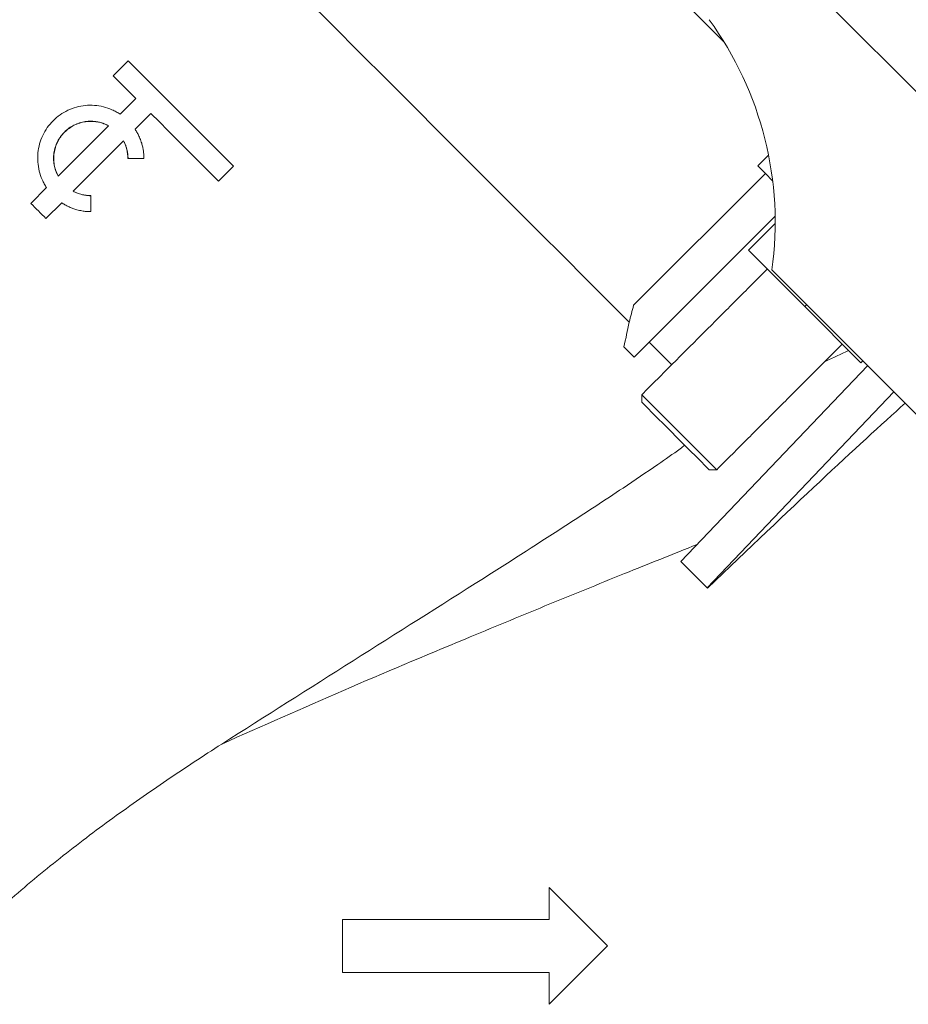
# Model space of a CAD drawing. Header units: millimetres. Extents: x 744 to 1990, y 502 to 1690.
# Tile 4 of 7: x 989 to 1157, y 1293 to 1479. Entities that reach past the tile are written whole.
import ezdxf

# ---------------------------------------------------------------- set-up
doc = ezdxf.new("R2010")
doc.units = ezdxf.units.MM

msp = doc.modelspace()

# ---------------------------------------------------------------- linework, layer by layer
at = {"color": 7, "linetype": 'Continuous', "lineweight": 15}
for p, q in [((1122.3, 1501.35), (1191.98, 1431.68)), ((1009.51, 1471.31), (1006.68, 1468.49)), ((1010.95, 1464.22), (1007.98, 1461.24)), ((1010.82, 1458.4), (1013.79, 1461.37)), ((996.3, 1449.57), (1005.79, 1459.06)), ((999.15, 1446.73), (1008.64, 1456.21)), ((1128.34, 1451.48), (1130.35, 1453.49)), ((1026.57, 1448.6), (1029.39, 1451.43)), ((1104.89, 1425.2), (1129.75, 1450.06)), ((1128.34, 1451.48), (1129.75, 1450.06)), ((1131.12, 1448.7), (1129.75, 1450.06)), ((994.12, 1447.39), (991.15, 1444.42)), ((994, 1441.57), (996.97, 1444.54)), ((1105, 1415.42), (1131.59, 1442)), ((1126.57, 1435.57), (1131.6, 1440.6)), ((1137.17, 1424.96), (1126.57, 1435.57)), ((1161.57, 1401.27), (1130.98, 1431.86)), ((1137.17, 1424.96), (1137.53, 1425.32)), ((1147.78, 1414.36), (1137.17, 1424.96)), ((1105, 1415.42), (1103.06, 1417.35)), ((1147.78, 1414.36), (1148.13, 1414.71)), ((1149.04, 1413.8), (1113.81, 1376.91)), ((1153.99, 1408.86), (1118.76, 1371.96)), ((1113.81, 1376.91), (1118.76, 1371.96)), ((1118.76, 1371.96), (1118.84, 1371.88)), ((1099.98, 1304.4), (1088.98, 1315.4)), ((1088.98, 1315.4), (1088.98, 1309.4)), ((1088.98, 1309.4), (1049.98, 1309.4)), ((1049.98, 1309.4), (1049.98, 1299.4)), ((1088.98, 1293.4), (1099.98, 1304.4)), ((1049.98, 1299.4), (1088.98, 1299.4)), ((1088.98, 1299.4), (1088.98, 1293.4))]:
    msp.add_line(p, q, dxfattribs=at)
at = {"color": 7, "linetype": 'Continuous', "lineweight": 15, "flags": 128}
for points in [[(1122.01, 1474.78), (1119.7, 1477.09), (1115.11, 1481.68), (1110.42, 1486.37), (1105.64, 1491.15), (1100.78, 1496.01), (1095.85, 1500.93), (1090.87, 1505.91), (1085.85, 1510.94), (1080.79, 1515.99), (1075.72, 1521.06), (1070.64, 1526.14), (1065.57, 1531.22), (1060.52, 1536.27), (1055.49, 1541.29), (1050.51, 1546.27), (1045.58, 1551.2), (1040.73, 1556.06), (1035.94, 1560.84), (1031.25, 1565.53), (1026.67, 1570.12), (1024.36, 1572.43)], [(1104.05, 1422.02), (1100.07, 1426), (1095.93, 1430.15), (1091.63, 1434.44), (1087.2, 1438.88), (1082.63, 1443.44), (1077.95, 1448.12), (1073.17, 1452.91), (1068.29, 1457.78), (1063.34, 1462.74), (1058.31, 1467.76), (1053.24, 1472.83), (1048.12, 1477.95), (1042.98, 1483.09)], [(1029.39, 1451.43), (1026.92, 1453.9), (1024.44, 1456.38), (1021.96, 1458.86), (1019.47, 1461.35), (1016.98, 1463.84), (1014.49, 1466.33), (1012, 1468.82), (1009.51, 1471.31)], [(1010.95, 1464.22), (1010.41, 1464.75), (1009.88, 1465.28), (1009.34, 1465.82), (1008.81, 1466.35), (1008.28, 1466.89), (1007.74, 1467.42), (1007.21, 1467.95), (1006.68, 1468.49)], [(1026.57, 1448.6), (1024.98, 1450.19), (1023.39, 1451.78), (1021.79, 1453.37), (1020.2, 1454.97), (1018.6, 1456.57), (1017, 1458.17), (1015.4, 1459.77), (1013.79, 1461.37)], [(994, 1441.57), (993.64, 1441.93), (993.28, 1442.28), (992.93, 1442.64), (992.57, 1442.99), (992.22, 1443.35), (991.86, 1443.71), (991.5, 1444.06), (991.15, 1444.42)], [(1112.07, 1414), (1112.03, 1414.04), (1110.04, 1416.03), (1108, 1418.08), (1107.83, 1418.24)], [(1106.42, 1408.34), (1106.54, 1408.22), (1106.92, 1407.84), (1107.54, 1407.22), (1108.37, 1406.39), (1109.39, 1405.38), (1110.55, 1404.21), (1111.82, 1402.94), (1113.15, 1401.61), (1114.49, 1400.27), (1115.8, 1398.96), (1117.02, 1397.74), (1118.12, 1396.64), (1119.04, 1395.72), (1119.77, 1394.99), (1120.27, 1394.49), (1120.53, 1394.23), (1120.56, 1394.2)], [(1119.14, 1394.2), (1119.11, 1394.24), (1118.85, 1394.49), (1118.34, 1395), (1117.61, 1395.74), (1116.67, 1396.67), (1115.58, 1397.76), (1114.37, 1398.97), (1113.1, 1400.24), (1111.82, 1401.53), (1110.57, 1402.78), (1109.41, 1403.93), (1108.39, 1404.95), (1107.56, 1405.79), (1106.93, 1406.41), (1106.55, 1406.8), (1106.42, 1406.93)]]:
    msp.add_lwpolyline(points, dxfattribs=at)
at = {"color": 7, "linetype": 'Continuous', "lineweight": 15}
for centre, radius, start, end in [((1049.14, 1499.56), 134.91, 344.0464, 105.9536), ((1019.89, 1470.31), 176.37, 347.3489, 45), ((1066.6, 1440.79), 65, 352.1029, 36.0643)]:
    msp.add_arc(centre, radius, start, end, dxfattribs=at)
for centre, major_axis, ratio, start_param, end_param in [((922.43, 1372.86), (163.15, 163.15), 0.574224, 5.498047, 5.515592), ((905.48, 1355.9), (175.14, 175.14), 0.57735, 5.544745, 5.569064), ((1056.49, 1304.4), (113.14, 112.95), 0.028262, 0.466328, 0.95916)]:
    msp.add_ellipse(centre, major_axis=major_axis, ratio=ratio, start_param=start_param, end_param=end_param, dxfattribs=at)
for points, knots in [([(1007.98, 1461.24), (1007.85, 1461.32), (1007.61, 1461.47), (1007.12, 1461.77), (1006.21, 1462.21), (1004.85, 1462.67), (1003.15, 1462.95), (1001.43, 1462.93), (999.73, 1462.61), (998.12, 1462.01), (996.64, 1461.15), (995.32, 1460.04), (994.22, 1458.73), (993.35, 1457.24), (992.75, 1455.63), (992.44, 1453.94), (992.42, 1452.21), (992.69, 1450.51), (993.16, 1449.15), (993.6, 1448.25), (993.89, 1447.75), (994.04, 1447.51), (994.12, 1447.39)], [0, 0, 0, 0, 0.015702, 0.031391, 0.062758, 0.125421, 0.188013, 0.250531, 0.312975, 0.375356, 0.43769, 0.499999, 0.562309, 0.624643, 0.687024, 0.749468, 0.811986, 0.874577, 0.937231, 0.968614, 0.984307, 1, 1, 1, 1]), ([(996.3, 1449.57), (996.19, 1449.8), (996.11, 1449.97), (996.06, 1450.08), (996.06, 1450.08), (996.06, 1450.09), (996.06, 1450.09), (996.05, 1450.09), (996.05, 1450.1), (996.05, 1450.1), (996.05, 1450.11), (996.04, 1450.13), (996.03, 1450.14), (996.02, 1450.17), (996.01, 1450.19), (995.98, 1450.26), (995.96, 1450.31), (995.91, 1450.44), (995.87, 1450.52), (995.84, 1450.62), (995.83, 1450.64), (995.82, 1450.69), (995.81, 1450.71), (995.79, 1450.77), (995.77, 1450.82), (995.73, 1450.95), (995.71, 1451.04), (995.64, 1451.31), (995.59, 1451.5), (995.55, 1451.71), (995.55, 1451.74), (995.54, 1451.78), (995.54, 1451.81), (995.53, 1451.88), (995.52, 1451.92), (995.5, 1452.06), (995.49, 1452.16), (995.46, 1452.44), (995.45, 1452.62), (995.44, 1453.18), (995.46, 1453.56), (995.54, 1454.12), (995.58, 1454.3), (995.66, 1454.66), (995.71, 1454.85), (995.88, 1455.38), (996.02, 1455.73), (996.35, 1456.4), (996.54, 1456.72), (996.98, 1457.33), (997.22, 1457.61), (997.75, 1458.14), (998.04, 1458.38), (998.64, 1458.82), (998.96, 1459.01), (999.63, 1459.35), (999.98, 1459.49), (1000.7, 1459.71), (1001.06, 1459.79), (1001.8, 1459.9), (1002.18, 1459.92), (1002.93, 1459.91), (1003.3, 1459.87), (1003.7, 1459.8), (1003.72, 1459.8), (1003.77, 1459.79), (1003.79, 1459.78), (1003.87, 1459.77), (1003.91, 1459.76), (1004.05, 1459.73), (1004.15, 1459.7), (1004.42, 1459.63), (1004.59, 1459.58), (1004.77, 1459.51), (1004.78, 1459.51), (1004.8, 1459.5), (1004.81, 1459.5), (1004.84, 1459.49), (1004.86, 1459.48), (1004.93, 1459.46), (1004.97, 1459.44), (1005.1, 1459.39), (1005.19, 1459.35), (1005.28, 1459.3), (1005.28, 1459.3), (1005.29, 1459.3), (1005.29, 1459.3), (1005.29, 1459.3), (1005.29, 1459.3), (1005.3, 1459.3), (1005.3, 1459.3), (1005.31, 1459.29), (1005.32, 1459.29), (1005.34, 1459.28), (1005.36, 1459.27), (1005.41, 1459.24), (1005.45, 1459.22), (1005.58, 1459.16), (1005.68, 1459.12), (1005.79, 1459.06)], [0, 0, 0, 0, 0.03125, 0.03125, 0.031494, 0.031494, 0.031738, 0.031738, 0.032227, 0.032227, 0.033203, 0.033203, 0.035156, 0.035156, 0.039062, 0.039062, 0.046875, 0.046875, 0.0625, 0.0625, 0.066406, 0.066406, 0.070312, 0.070312, 0.078125, 0.078125, 0.09375, 0.09375, 0.125, 0.125, 0.128906, 0.128906, 0.132812, 0.132812, 0.140625, 0.140625, 0.15625, 0.15625, 0.1875, 0.1875, 0.25, 0.25, 0.28125, 0.28125, 0.3125, 0.3125, 0.375, 0.375, 0.4375, 0.4375, 0.5, 0.5, 0.5625, 0.5625, 0.625, 0.625, 0.6875, 0.6875, 0.75, 0.75, 0.8125, 0.8125, 0.875, 0.875, 0.878906, 0.878906, 0.882812, 0.882812, 0.890625, 0.890625, 0.90625, 0.90625, 0.9375, 0.9375, 0.939453, 0.939453, 0.941406, 0.941406, 0.945312, 0.945312, 0.953125, 0.953125, 0.96875, 0.96875, 0.968994, 0.968994, 0.969238, 0.969238, 0.969727, 0.969727, 0.970703, 0.970703, 0.972656, 0.972656, 0.976562, 0.976562, 0.984375, 0.984375, 1, 1, 1, 1]), ([(996.31, 1449.56), (996.23, 1449.73), (996.07, 1450.07), (995.85, 1450.58), (995.69, 1451.12), (995.53, 1451.85), (995.44, 1452.79), (995.52, 1453.91), (995.77, 1455), (996.19, 1456.04), (996.77, 1457.01), (997.5, 1457.86), (998.36, 1458.59), (999.32, 1459.17), (1000.36, 1459.6), (1001.46, 1459.85), (1002.58, 1459.92), (1003.52, 1459.83), (1004.25, 1459.67), (1004.78, 1459.51), (1005.3, 1459.3), (1005.63, 1459.13), (1005.8, 1459.05)], [0, 0, 0, 0, 0.031277, 0.062504, 0.093109, 0.125073, 0.187621, 0.250044, 0.312532, 0.375021, 0.43751, 0.5, 0.562489, 0.624978, 0.687468, 0.749955, 0.812327, 0.874926, 0.907003, 0.93749, 0.968715, 1, 1, 1, 1]), ([(1012.5, 1452.86), (1012.5, 1452.98), (1012.49, 1453.23), (1012.47, 1453.71), (1012.4, 1454.32), (1012.27, 1455.04), (1012.06, 1455.83), (1011.81, 1456.52), (1011.52, 1457.19), (1011.27, 1457.67), (1011.02, 1458.09), (1010.89, 1458.29), (1010.82, 1458.4)], [0, 0, 0, 0, 0.0624354, 0.1248368, 0.2496322, 0.3746205, 0.4996029, 0.6662988, 0.7497441, 0.8748394, 0.9374, 1, 1, 1, 1]), ([(1008.63, 1456.22), (1008.91, 1455.71), (1009.11, 1455.17), (1009.4, 1454.05), (1009.47, 1453.48), (1009.47, 1452.89)], [0, 0, 0, 0, 0.5, 0.5, 1, 1, 1, 1]), ([(1008.64, 1456.21), (1008.68, 1456.14), (1008.76, 1455.99), (1008.86, 1455.77), (1008.96, 1455.54), (1009.05, 1455.31), (1009.14, 1455.07), (1009.21, 1454.83), (1009.29, 1454.53), (1009.37, 1454.17), (1009.44, 1453.74), (1009.49, 1453.3), (1009.49, 1453.01), (1009.49, 1452.87)], [0, 0, 0, 0, 0.071845, 0.143422, 0.214821, 0.286128, 0.357434, 0.428828, 0.500398, 0.62546, 0.750095, 0.874782, 1, 1, 1, 1]), ([(1002.47, 1445.89), (1001.89, 1445.89), (1001.32, 1445.96), (1000.19, 1446.25), (999.65, 1446.46), (999.14, 1446.74)], [0, 0, 0, 0, 0.5, 0.5, 1, 1, 1, 1]), ([(1002.49, 1445.87), (1002.41, 1445.87), (1002.25, 1445.87), (1002, 1445.89), (1001.75, 1445.91), (1001.5, 1445.94), (1001.26, 1445.98), (1001.01, 1446.03), (1000.71, 1446.1), (1000.35, 1446.21), (999.94, 1446.35), (999.54, 1446.52), (999.28, 1446.66), (999.15, 1446.73)], [0, 0, 0, 0, 0.07165, 0.143062, 0.214324, 0.285524, 0.356753, 0.428101, 0.499655, 0.624765, 0.749541, 0.874461, 1, 1, 1, 1]), ([(996.97, 1444.54), (997.07, 1444.48), (997.28, 1444.35), (997.7, 1444.09), (998.24, 1443.81), (998.92, 1443.52), (999.69, 1443.26), (1000.4, 1443.08), (1001.12, 1442.95), (1001.65, 1442.89), (1002.14, 1442.87), (1002.38, 1442.86), (1002.5, 1442.86)], [0, 0, 0, 0, 0.062616, 0.125187, 0.250247, 0.37539, 0.500426, 0.667028, 0.750358, 0.875192, 0.937583, 1, 1, 1, 1]), ([(1140.91, 1414.56), (1140.99, 1414.6), (1142.52, 1415.33), (1144.01, 1416.04), (1145.43, 1416.71)], [0, 0, 0, 0, 0.051569, 1, 1, 1, 1]), ([(1027.17, 1342.47), (1035.44, 1347.72), (1051.96, 1358.21), (1073.79, 1371.93), (1090.73, 1382.76), (1101.69, 1389.91), (1108.71, 1394.66), (1112.59, 1397.35), (1114.26, 1398.59), (1114.54, 1398.8)], [0, 0, 0, 0, 0.280578, 0.56008, 0.744111, 0.863418, 0.940307, 0.989821, 1, 1, 1, 1]), ([(1116.87, 1380.1), (1112.31, 1378.28), (1102.8, 1374.47), (1088.18, 1368.53), (1070.5, 1361.23), (1050.13, 1352.67), (1034.82, 1345.87), (1027.17, 1342.47)], [0, 0, 0, 0, 0.154874, 0.323035, 0.491159, 0.745578, 1, 1, 1, 1]), ([(986.94, 1312.86), (990.13, 1315.66), (993.37, 1318.35), (999.95, 1323.56), (1003.28, 1326.08), (1010.01, 1330.97), (1013.41, 1333.34), (1020.25, 1337.98), (1023.7, 1340.25), (1027.17, 1342.47)], [0, 0, 0, 0, 0.25, 0.25, 0.5, 0.5, 0.75, 0.75, 1, 1, 1, 1])]:
    msp.add_open_spline(points, degree=3, knots=knots, dxfattribs=at)
for points, degree in [([(1009.47, 1452.89), (1009.48, 1452.89), (1009.49, 1452.88), (1009.49, 1452.87)], 3), ([(1009.49, 1452.87), (1010.5, 1452.87), (1011.5, 1452.86), (1012.5, 1452.86)], 3), ([(1002.47, 1445.89), (1002.48, 1445.89), (1002.49, 1445.88), (1002.49, 1445.87)], 3), ([(1002.5, 1442.86), (1002.5, 1443.86), (1002.5, 1444.87), (1002.49, 1445.87)], 3), ([(1130.1, 1432.03), (1106.42, 1408.34)], 1), ([(1120.56, 1394.2), (1144.25, 1417.89)], 1), ([(1106.42, 1408.34), (1106.42, 1406.93)], 1), ([(1119.14, 1394.2), (1120.56, 1394.2)], 1)]:
    msp.add_open_spline(points, degree=degree, dxfattribs=at)

doc.saveas('drawing.dxf')
